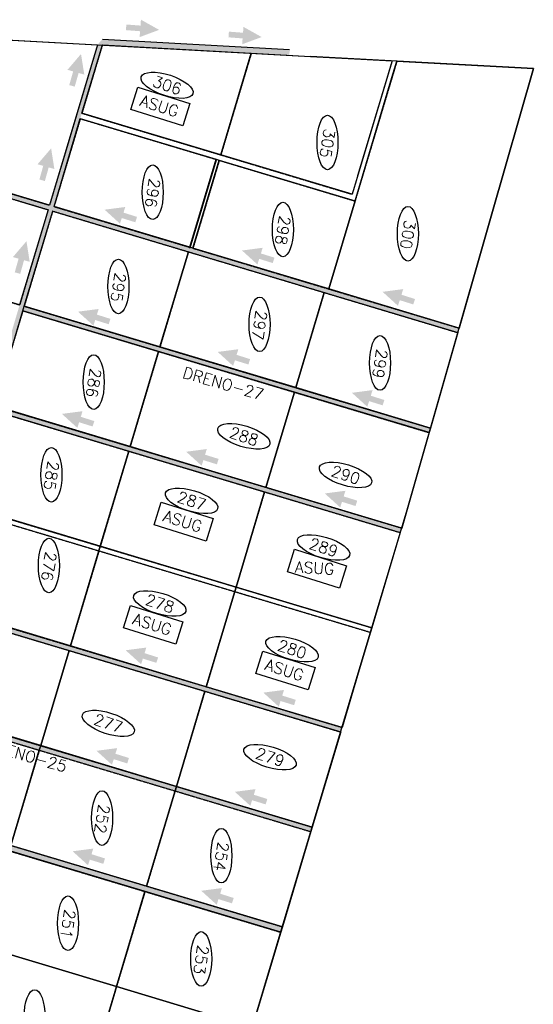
# Model space of a CAD drawing. Header units: millimetres. Extents: x 321136 to 325021, y 8937921 to 8941837.
# Tile 4 of 4: x 323917 to 325004, y 8939457 to 8941539. Entities that reach past the tile are written whole.
import ezdxf
from ezdxf.enums import TextEntityAlignment as Align

# ---------------------------------------------------------------- set-up
doc = ezdxf.new("R2010")
doc.units = ezdxf.units.MM
doc.linetypes.add('DASHED2', pattern=[0.3, 0.2, -0.1])
for name, color, linetype in [('CORR', 7, 'DASHED2'), ('HATCH VARDE', 3, 'Continuous'), ('HATCH VERDE', 3, 'Continuous'), ('HATCH VERMELHA', 1, 'Continuous'), ('LOTE', 7, 'DASHED2'), ('NOVA MALHA', 1, 'Continuous'), ('PA-LOTE', 7, 'Continuous'), ('PA-NUM-LOTE-5', 3, 'Continuous')]:
    doc.layers.add(name, color=color, linetype=linetype)
doc.styles.add('140CL', font='simplex.shx')

msp = doc.modelspace()

# ---------------------------------------------------------------- hatches: boundary and pattern name
at = {"layer": 'HATCH VARDE'}
h = msp.add_hatch(color=256, dxfattribs=at)
h.paths.add_polyline_path([(324091.9, 8941497.4), (324081.7, 8941486), (324081.7, 8941486), (324091.9, 8941485.4), (324487.8, 8941463.7), (324488.4, 8941475.7)])
h.paths.add_polyline_path([(324091.9, 8941485.4), (324081.7, 8941486), (323664.4, 8940093), (323674, 8940090.2)])
h.paths.add_polyline_path([(323989.6, 8941143.9), (323986.8, 8941134.3), (324844.4, 8940877.4), (324847.2, 8940887)])
h.paths.add_polyline_path([(323390.9, 8941323.2), (323388, 8941313.7), (323977.2, 8941137.2), (323980, 8941146.8)])
h.paths.add_polyline_path([(323450, 8941520.6), (323438, 8941520.6), (322684.9, 8939006.4), (322695.9, 8939003.1), (323261.8, 8940892.2), (323261.8, 8940892.2), (323264.6, 8940901.7)])
h.paths.add_polyline_path([(323853.8, 8940725.3), (323850.9, 8940715.7), (324722.6, 8940454.6), (324725.5, 8940464.2)])
h.paths.add_polyline_path([(323264.6, 8940901.7), (323261.8, 8940892.2), (323850.9, 8940715.7), (323853.8, 8940725.3)])
h.paths.add_polyline_path([(323853.8, 8940725.3), (323853.8, 8940725.3), (323850.9, 8940715.7), (323850.9, 8940715.7)], flags=16)
h.paths.add_polyline_path([(323737.1, 8940300.9), (323734.3, 8940291.3), (324596.4, 8940033.1), (324599.3, 8940042.7)])
h.paths.add_polyline_path([(323012.1, 8940058.8), (323008.7, 8940047.3), (324469.6, 8939609.7), (324473, 8939621.2)])
h.paths.add_polyline_path([(323481.2, 8939446.4), (323457.2, 8939453.6), (323331, 8939032.1), (323354.9, 8939024.9)])
h.paths.add_polyline_path([(323357.8, 8939034.5), (323357.7, 8939034.3), (323354.9, 8939024.9), (324230.2, 8938762.7), (324233.1, 8938772.3)])
h.paths.add_polyline_path([(323354.9, 8939024.9), (323331, 8939032.1), (323300.8, 8938931.5), (323324.8, 8938924.3)])
for points in [[(324096.7, 8941137.2), (324129.3, 8941107.6), (324133.1, 8941119.5), (324161.7, 8941110.6), (324165.3, 8941122), (324136.7, 8941131), (324140.4, 8941142.9)], [(324387.6, 8941050.9), (324420.2, 8941021.3), (324423.9, 8941033.3), (324452.6, 8941024.3), (324456.2, 8941035.8), (324427.5, 8941044.7), (324431.3, 8941056.7)], [(324685.1, 8940963.6), (324717.7, 8940934), (324721.4, 8940945.9), (324750.1, 8940936.9), (324753.7, 8940948.4), (324725, 8940957.4), (324728.8, 8940969.3)], [(324006.3, 8940705.5), (324039, 8940675.9), (324042.7, 8940687.8), (324071.3, 8940678.9), (324074.9, 8940690.3), (324046.3, 8940699.3), (324050, 8940711.2)], [(324269.4, 8940625.5), (324302, 8940595.9), (324305.8, 8940607.8), (324334.4, 8940598.8), (324338, 8940610.3), (324309.3, 8940619.2), (324313.1, 8940631.2)], [(324562.8, 8940537.3), (324595.4, 8940507.7), (324599.2, 8940519.6), (324627.8, 8940510.7), (324631.4, 8940522.1), (324602.7, 8940531.1), (324606.5, 8940543)], [(324141.3, 8940205.8), (324174, 8940176.2), (324177.7, 8940188.1), (324206.3, 8940179.2), (324209.9, 8940190.6), (324181.3, 8940199.6), (324185, 8940211.5)], [(324432.7, 8940116.2), (324465.4, 8940086.6), (324469.1, 8940098.5), (324497.8, 8940089.6), (324501.3, 8940101), (324472.7, 8940110), (324476.4, 8940121.9)], [(324029, 8939780.8), (324061.6, 8939751.2), (324065.4, 8939763.1), (324094, 8939754.2), (324097.6, 8939765.6), (324069, 8939774.6), (324072.7, 8939786.5)], [(324301.3, 8939697.3), (324334, 8939667.7), (324337.7, 8939679.6), (324366.3, 8939670.7), (324369.9, 8939682.1), (324341.3, 8939691.1), (324345, 8939703)]]:
    msp.add_hatch(color=256, dxfattribs=at).paths.add_polyline_path(points)
at = {"layer": 'HATCH VERDE'}
for points in [[(324212.1, 8941517.4), (324173.6, 8941538.9), (324172.7, 8941526.4), (324142.8, 8941528.7), (324141.8, 8941516.8), (324171.8, 8941514.5), (324170.8, 8941502)], [(324429.1, 8941502.2), (324390.6, 8941523.7), (324389.7, 8941511.3), (324359.8, 8941513.6), (324358.9, 8941501.6), (324388.8, 8941499.3), (324387.8, 8941486.9)], [(324046.8, 8941466.4), (324018.1, 8941432.9), (324030.1, 8941429.5), (324021.9, 8941400.6), (324033.5, 8941397.4), (324041.7, 8941426.2), (324053.7, 8941422.8)], [(323983.5, 8941266.8), (323954.8, 8941233.3), (323966.8, 8941229.9), (323958.7, 8941201), (323970.2, 8941197.8), (323978.4, 8941226.6), (323990.4, 8941223.2)], [(323931.3, 8941070.5), (323902.6, 8941037), (323914.7, 8941033.6), (323906.5, 8941004.8), (323918, 8941001.5), (323926.2, 8941030.4), (323938.2, 8941027)]]:
    msp.add_hatch(color=256, dxfattribs=at).paths.add_polyline_path(points)
at = {"layer": 'HATCH VERMELHA'}
h = msp.add_hatch(color=256, dxfattribs=at)
h.paths.add_polyline_path([(322759.1, 8939213.8), (322756.2, 8939204.3), (323187.3, 8939075.1), (323190.1, 8939084.7)])
h.paths.add_polyline_path([(322822.2, 8939424.6), (322819.3, 8939415), (323270.5, 8939279.9), (323273.4, 8939289.4)])
h.paths.add_polyline_path([(323420.9, 8939245.2), (323418, 8939235.7), (324288.8, 8938974.8), (324291.5, 8938984.5)])
h.paths.add_polyline_path([(322885.3, 8939635.3), (322882.4, 8939625.8), (323346.6, 8939486.7), (323349.4, 8939496.3)])
h.paths.add_polyline_path([(323075.3, 8940269.5), (323072.4, 8940259.9), (323086.8, 8940255.6), (324533.3, 8939822.3), (324536.1, 8939831.9)])
h.paths.add_polyline_path([(323138.4, 8940480.3), (323135.5, 8940470.7), (323581, 8940337.2), (323583.8, 8940346.8)])
h.paths.add_polyline_path([(323201.5, 8940691), (323198.6, 8940681.4), (323644.1, 8940548), (323647, 8940557.6)])
h.paths.add_polyline_path([(323327.8, 8941112.5), (323324.9, 8941102.9), (323770.4, 8940969.5), (323773.2, 8940979.1)])
h.paths.add_polyline_path([(323926.5, 8940933.2), (323923.6, 8940923.6), (324783.8, 8940665.9), (324786.6, 8940675.5)])
for points in [[(324040.4, 8940921.6), (324073.1, 8940892), (324076.8, 8940903.9), (324105.4, 8940895), (324109, 8940906.4), (324080.4, 8940915.4), (324084.1, 8940927.3)], [(324336.1, 8940836.5), (324368.7, 8940806.9), (324372.5, 8940818.8), (324401.1, 8940809.9), (324404.7, 8940821.3), (324376, 8940830.3), (324379.8, 8940842.2)], [(324620.2, 8940750.1), (324652.8, 8940720.5), (324656.5, 8940732.5), (324685.2, 8940723.5), (324688.8, 8940734.9), (324660.1, 8940743.9), (324663.9, 8940755.8)], [(324079.6, 8939993.2), (324112.3, 8939963.6), (324116, 8939975.5), (324144.6, 8939966.5), (324148.2, 8939978), (324119.6, 8939987), (324123.3, 8939998.9)], [(324372.5, 8939906.5), (324405.2, 8939876.9), (324408.9, 8939888.8), (324437.5, 8939879.9), (324441.1, 8939891.3), (324412.5, 8939900.3), (324416.2, 8939912.2)]]:
    msp.add_hatch(color=256, dxfattribs=at).paths.add_polyline_path(points)

# ---------------------------------------------------------------- linework, layer by layer
at = {"layer": 'CORR'}
for p, q in [((324081.7, 8941486), (323980.1, 8941146.8)), ((324091.9, 8941485.4), (324048.7, 8941341.2)), ((324705.1, 8941451.8), (324620.6, 8941169.9)), ((324715.4, 8941451.3), (324626.8, 8941155.6)), ((324048.7, 8941341.2), (324620.6, 8941169.9)), ((323405.3, 8941318.9), (323980.1, 8941146.8)), ((324045.3, 8941329.7), (323989.6, 8941143.9)), ((324045.3, 8941329.7), (324332.7, 8941243.7)), ((323402.4, 8941309.4), (323977.2, 8941137.2)), ((324332.7, 8941243.7), (324277, 8941057.8)), ((324339.4, 8941241.6), (324283.7, 8941055.8)), ((324339.4, 8941241.6), (324626.8, 8941155.6)), ((323977.2, 8941137.2), (323916.9, 8940936)), ((323986.8, 8941134.3), (323926.5, 8940933.2)), ((323986.8, 8941134.3), (324844.4, 8940877.4)), ((323989.6, 8941143.9), (324277, 8941057.8)), ((323342.2, 8941108.2), (323916.9, 8940936)), ((324283.7, 8941055.8), (324847.1, 8940887)), ((323923.6, 8940923.6), (323863.4, 8940722.4)), ((323923.6, 8940923.6), (324783.8, 8940665.9)), ((323926.5, 8940933.2), (324786.6, 8940675.5)), ((323860.5, 8940712.8), (324722.7, 8940454.6)), ((323863.4, 8940722.4), (324725.5, 8940464.2)), ((323797.4, 8940502.1), (324659.5, 8940243.8)), ((323800.2, 8940511.7), (324662.4, 8940253.4)), ((323737.1, 8940300.9), (324599.3, 8940042.7)), ((323734.3, 8940291.3), (324596.4, 8940033.1)), ((323674, 8940090.2), (324536.1, 8939831.9)), ((323671.1, 8940080.6), (324533.3, 8939822.3)), ((323610.9, 8939879.4), (324473, 8939621.2)), ((323607.4, 8939867.9), (324469.6, 8939609.7))]:
    msp.add_line(p, q, dxfattribs=at)
at = {"layer": 'HATCH VARDE'}
msp.add_line((324091.9, 8941497.4), (324488.4, 8941475.7), dxfattribs=at)
for points in [[(324722.6, 8940454.6), (324725.5, 8940464.2), (323264.6, 8940901.7), (323261.8, 8940892.2)], [(323008.7, 8940047.3), (323012.1, 8940058.8), (324473, 8939621.2), (324469.6, 8939609.7)]]:
    msp.add_lwpolyline(points, close=True, dxfattribs=at)
at = {"layer": 'HATCH VERMELHA'}
msp.add_lwpolyline([(323923.6, 8940923.6), (323926.5, 8940933.2), (324786.6, 8940675.5), (324783.8, 8940665.9)], close=True, dxfattribs=at)
at = {"layer": 'LOTE'}
for p, q in [((324407.2, 8941468.1), (324342.8, 8941253.1)), ((324626.8, 8941155.6), (324571.1, 8940969.7)), ((324274.1, 8941048.2), (324213.9, 8940847.1)), ((324561.5, 8940962.2), (324501.3, 8940761)), ((324211, 8940837.5), (324150.8, 8940636.3)), ((324498.4, 8940751.4), (324438.1, 8940550.2)), ((324147.9, 8940626.7), (324087.6, 8940425.6)), ((324435.3, 8940540.7), (324375, 8940339.5)), ((324084.8, 8940416), (324024.5, 8940214.8)), ((324372.1, 8940329.9), (324311.9, 8940128.7)), ((324021.6, 8940205.2), (323961.4, 8940004.1)), ((324309, 8940119.2), (324248.8, 8939918)), ((323958.5, 8939994.5), (323898.2, 8939793.3)), ((324245.9, 8939908.4), (324185.6, 8939707.2)), ((324182.2, 8939695.7), (324121.9, 8939494.6)), ((324119.1, 8939485), (324058.8, 8939283.8))]:
    msp.add_line(p, q, dxfattribs=at)
at = {"layer": 'PA-LOTE'}
for p, q in [((325004.2, 8941435.5), (324532.6, 8941461.3)), ((324916.4, 8941128.8), (325004.2, 8941435.5)), ((324453, 8941207.6), (324626.8, 8941155.6)), ((324737, 8940502.6), (324916.4, 8941128.8)), ((324635.8, 8940164.5), (324737, 8940502.6))]:
    msp.add_line(p, q, dxfattribs=at)
for points in [[(323500, 8941517.8), (324532.6, 8941461.3)], [(323692.7, 8941232.9), (323773.5, 8941502.9), (324081.6, 8941486), (323980, 8941146.8), (323692.7, 8941232.9)], [(323700.7, 8941259.8), (323773.5, 8941502.9), (324081.6, 8941486), (324008.8, 8941242.9)], [(324048.7, 8941341.2), (324091.9, 8941485.4), (324407.2, 8941468.2)], [(324048.7, 8941341.2), (324091.9, 8941485.4), (324407.2, 8941468.2), (324342.8, 8941253.1), (324048.7, 8941341.2)], [(324342.8, 8941253.1), (324407.2, 8941468.2), (324532.6, 8941461.3), (324705.1, 8941451.8), (324632.3, 8941208.8)], [(324342.8, 8941253.1), (324407.2, 8941468.2), (324532.6, 8941461.3), (324705.1, 8941451.8), (324620.6, 8941169.9), (324342.8, 8941253.1)], [(324571.1, 8940969.7), (324626.8, 8941155.6), (324702.9, 8941409.7), (324715.3, 8941451.3), (325004.2, 8941435.5), (324916.4, 8941128.8), (324847.1, 8940887), (324571.1, 8940969.7)], [(324332.7, 8941241.7), (324277, 8941055.8), (324277, 8941057.8), (323989.6, 8941143.9), (324045.3, 8941329.7), (324332.7, 8941243.7), (324332.7, 8941241.7)], [(324339.4, 8941241.7), (324283.7, 8941055.8), (324277, 8941057.8), (324332.7, 8941243.7), (324339.4, 8941241.7)], [(324626.8, 8941155.6), (324571.1, 8940969.7), (324283.7, 8941055.8), (324339.4, 8941241.7), (324626.8, 8941155.6)], [(323977.2, 8941137.2), (323916.9, 8940936), (323629.5, 8941022.1), (323689.8, 8941223.3), (323977.2, 8941137.2)], [(324274.1, 8941048.2), (324213.9, 8940847.1), (323926.5, 8940933.2), (323986.8, 8941134.3), (324274.1, 8941048.2)], [(324561.5, 8940962.2), (324501.3, 8940761), (324213.9, 8940847.1), (324274.1, 8941048.2), (324561.5, 8940962.2)], [(324844.4, 8940877.4), (324786.6, 8940675.5), (324501.3, 8940761), (324561.5, 8940962.2), (324844.4, 8940877.4)], [(323863.4, 8940722.4), (323923.6, 8940923.6), (323923.6, 8940923.6), (324211, 8940837.5), (324211, 8940837.5), (324150.7, 8940636.3), (323863.4, 8940722.4)], [(324150.7, 8940636.3), (324211, 8940837.5), (324211, 8940837.5), (324498.4, 8940751.4), (324498.4, 8940751.4), (324438.1, 8940550.2), (324150.7, 8940636.3)], [(324438.1, 8940550.2), (324498.4, 8940751.4), (324501, 8940750.6), (324783.8, 8940665.9), (324783.8, 8940665.9), (324725.5, 8940464.2), (324438.1, 8940550.2)], [(324147.9, 8940626.7), (324087.6, 8940425.6), (323800.2, 8940511.7), (323860.5, 8940712.8), (324147.9, 8940626.7)], [(324435.3, 8940540.7), (324375, 8940339.5), (324087.6, 8940425.6), (324147.9, 8940626.7), (324435.3, 8940540.7)], [(324722.6, 8940454.6), (324662.4, 8940253.4), (324375, 8940339.5), (324435.3, 8940540.7), (324722.6, 8940454.6)], [(323737.1, 8940300.9), (323800.2, 8940511.7), (323800.2, 8940511.7), (324087.6, 8940425.6), (324087.6, 8940425.6), (324024.5, 8940214.8), (323737.1, 8940300.9)], [(324024.5, 8940214.8), (324084.8, 8940416), (324087.6, 8940425.6), (324375, 8940339.5), (324372.1, 8940329.9), (324311.9, 8940128.7), (324024.5, 8940214.8)], [(324311.9, 8940128.7), (324372.1, 8940329.9), (324375, 8940339.5), (324662.4, 8940253.4), (324659.5, 8940243.8), (324635.8, 8940164.5), (324599.3, 8940042.7), (324311.9, 8940128.7)], [(324021.6, 8940205.2), (323961.4, 8940004.1), (323674, 8940090.2), (323734.2, 8940291.3), (324021.6, 8940205.2)], [(324565.6, 8940282.4), (324662.4, 8940253.4), (324659.5, 8940243.8), (324635.8, 8940164.5), (324599.3, 8940042.7), (324504.8, 8940071)], [(324664.5, 8940260.3), (324662.4, 8940253.4), (324565.6, 8940282.4)], [(324309, 8940119.2), (324248.7, 8939918), (323961.4, 8940004.1), (324021.6, 8940205.2), (324309, 8940119.2)], [(324174.3, 8938560.3), (324402, 8939384.6), (324409.3, 8939408.5), (324635.8, 8940164.5)], [(324174.3, 8938560.3), (324402, 8939384.6), (324409.3, 8939408.5), (324635.8, 8940164.5)], [(324596.4, 8940033.1), (324536.1, 8939831.9), (324248.7, 8939918), (324309, 8940119.2), (324596.4, 8940033.1)], [(323610.9, 8939879.4), (323671.1, 8940080.6), (323674, 8940090.2), (323961.4, 8940004.1), (323958.5, 8939994.5), (323898.2, 8939793.3), (323610.9, 8939879.4)], [(324502, 8940061.3), (324596.4, 8940033.1)], [(324596.4, 8940033.1), (324536.1, 8939831.9), (324444, 8939859.5)], [(323898.2, 8939793.3), (323958.5, 8939994.5), (323961.4, 8940004.1), (324248.7, 8939918), (324245.9, 8939908.4), (324185.6, 8939707.2), (323898.2, 8939793.3)], [(324185.6, 8939707.2), (324245.9, 8939908.4), (324248.7, 8939918), (324536.1, 8939831.9), (324533.3, 8939822.3), (324473, 8939621.2), (324185.6, 8939707.2)], [(324444, 8939859.5), (324536.1, 8939831.9), (324533.3, 8939822.3), (324473, 8939621.2), (324383.1, 8939648.1)], [(324182.2, 8939695.8), (324121.9, 8939494.6), (323834.5, 8939580.7), (323894.8, 8939781.8), (324182.2, 8939695.8)], [(324469.6, 8939609.7), (324409.3, 8939408.5), (324121.9, 8939494.6), (324182.2, 8939695.8), (324469.6, 8939609.7)], [(324379.8, 8939636.5), (324469.6, 8939609.7)], [(324469.6, 8939609.7), (324409.3, 8939408.5), (324321.8, 8939434.7)], [(323771.4, 8939369.9), (323831.7, 8939571.1), (323834.5, 8939580.7), (324121.9, 8939494.6), (324119, 8939485), (324058.8, 8939283.8), (323771.4, 8939369.9)], [(324058.8, 8939283.8), (324119, 8939485), (324121.9, 8939494.6), (324409.3, 8939408.5), (324406.4, 8939398.9), (324350.1, 8939196.6), (324058.8, 8939283.8)]]:
    msp.add_lwpolyline(points, dxfattribs=at)
at = {"layer": 'PA-NUM-LOTE-5'}
for points in [[(324152, 8941348.9), (324166.9, 8941396.5), (324277.4, 8941361.8), (324262.5, 8941314.2)], [(324201.3, 8940471), (324216.3, 8940518.6), (324326.7, 8940484), (324311.8, 8940436.4)], [(324483.5, 8940371.6), (324498.4, 8940419.2), (324608.9, 8940384.5), (324594, 8940336.9)], [(324136.9, 8940253.1), (324151.8, 8940300.7), (324262.3, 8940266.1), (324247.4, 8940218.5)], [(324416.8, 8940156.5), (324431.8, 8940204.1), (324542.2, 8940169.4), (324527.3, 8940121.8)]]:
    msp.add_lwpolyline(points, close=True, dxfattribs=at)
for centre, major_axis in [((324229, 8941400.2), (54.8, -17.9)), ((324568.5, 8941279.4), (0, -57.7)), ((324198.5, 8941174.2), (0, -57.7)), ((324474.1, 8941095.3), (0, -57.7)), ((324738.7, 8941086.4), (0, -57.7)), ((324125.9, 8940974.9), (0, -57.7)), ((324424.7, 8940894.9), (0, -57.7)), ((324679.7, 8940813.2), (0, -57.7)), ((324073.6, 8940772.8), (0, -57.7)), ((324391.4, 8940658.1), (55.2, -16.8)), ((323984.1, 8940576.8), (0, -57.7)), ((324606.7, 8940576.5), (55.2, -16.8)), ((324280.8, 8940521.6), (55.2, -16.8)), ((323978.8, 8940384.9), (0, -57.7)), ((324560.1, 8940423.1), (55.2, -16.8)), ((324213.5, 8940304.6), (55.2, -16.8)), ((324493.5, 8940208), (55.2, -16.8)), ((324104.6, 8940051.2), (54.8, -18.1)), ((324446.8, 8939979.8), (55.2, -16.8)), ((324091.4, 8939851), (0, -57.7)), ((324343.8, 8939771.5), (0, -57.7)), ((324019.3, 8939628.7), (0, -57.7)), ((324301.2, 8939553.2), (0, -57.7)), ((323948.6, 8939430.4), (0, -57.7))]:
    msp.add_ellipse(centre, major_axis=major_axis, ratio=0.384685, dxfattribs=at)

# ---------------------------------------------------------------- texts
at = {"layer": 'HATCH VERMELHA', "style": '140CL'}
for s, p in [('DRENO-27', (324344.6, 8940758.2)), ('DRENO-25', (323928.2, 8939971.9))]:
    msp.add_text(s, height=24, rotation=344.0323, dxfattribs=at).set_placement(p, align=Align.CENTER)
at = {"layer": 'NOVA MALHA', "color": 7, "style": '140CL'}
for s, rotation, p in [('306', 341.6678, (324225.3, 8941388.9)), ('305', 261, (324556.6, 8941279.4)), ('296', 261, (324186.6, 8941174.2)), ('298', 261, (324462.2, 8941095.3)), ('300', 261, (324726.8, 8941086.4)), ('295', 261, (324114, 8940974.9)), ('297', 261, (324412.8, 8940894.9)), ('299', 261, (324667.8, 8940813.2)), ('286', 261, (324061.7, 8940772.8)), ('288', 341.6678, (324387.9, 8940646.7)), ('285', 261, (323972.2, 8940576.8)), ('290', 341.6678, (324603.3, 8940565.1)), ('287', 341.6678, (324277.3, 8940510.2)), ('289', 341.6678, (324556.6, 8940411.7)), ('276', 261, (323966.9, 8940384.9)), ('ASUG', 356.8189, (324540.5, 8940367.8)), ('278', 341.6678, (324210, 8940293.2)), ('280', 341.6678, (324490, 8940196.6)), ('277', 341.6678, (324100.9, 8940039.9)), ('279', 341.6678, (324443.4, 8939968.4)), ('252', 261, (324079.5, 8939851)), ('254', 261, (324331.9, 8939771.5)), ('251', 261, (324007.4, 8939628.7)), ('253', 261, (324289.3, 8939553.2))]:
    msp.add_text(s, height=24, rotation=rotation, dxfattribs=at).set_placement(p, align=Align.CENTER)
at = {"layer": 'PA-NUM-LOTE-5', "style": '140CL'}
for p in [(324209, 8941345), (324258.3, 8940467.2), (324193.9, 8940249.3), (324473.8, 8940152.7)]:
    msp.add_text('ASUG', height=24, rotation=342.5934, dxfattribs=at).set_placement(p, align=Align.CENTER)

doc.saveas('drawing.dxf')
